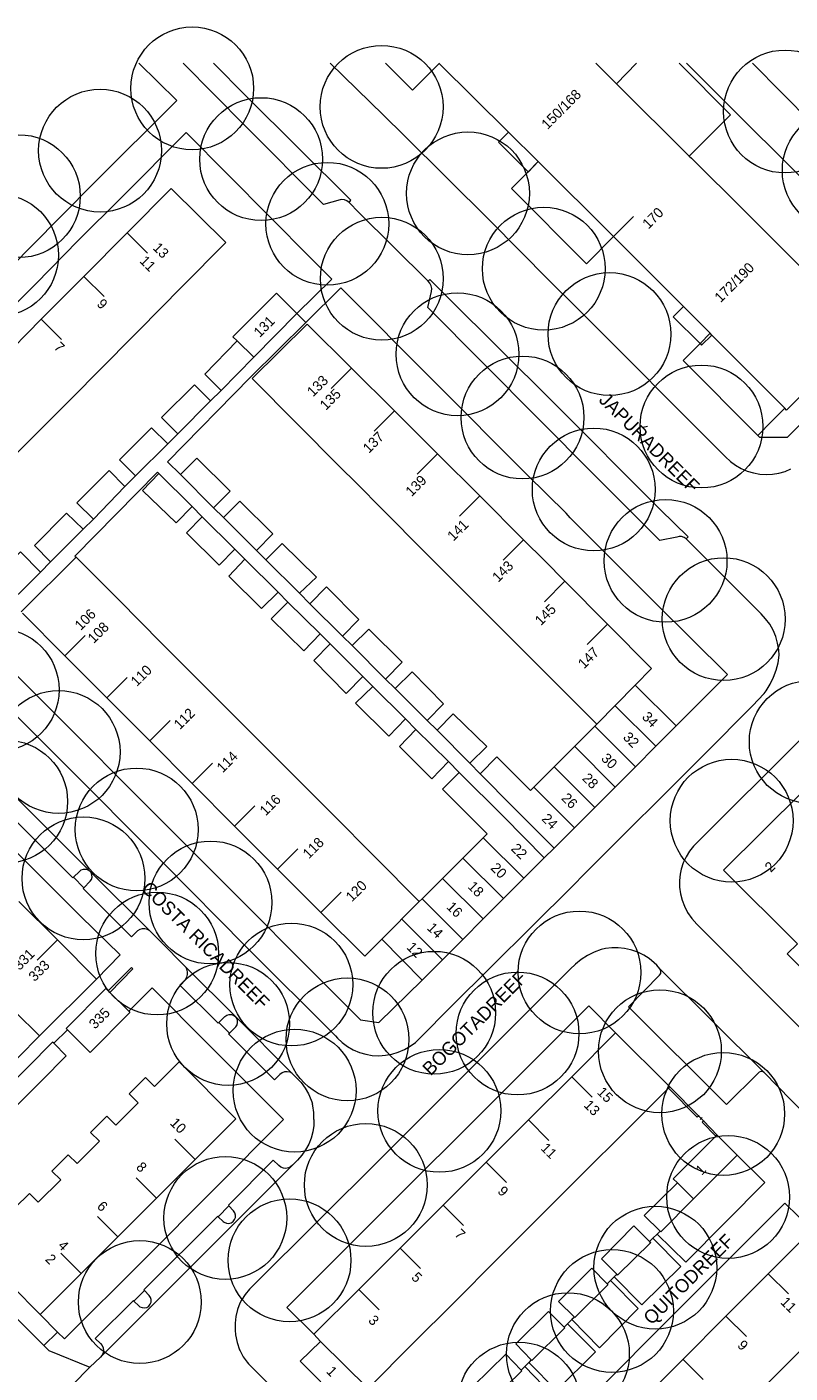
# Model space of a CAD drawing. Header units: metres. Extents: x 134994 to 136506, y 457393 to 459006.
# Tile 111 of 171: x 135111 to 135190, y 458864 to 459004. Entities that reach past the tile are written whole.
import ezdxf
from ezdxf.enums import TextEntityAlignment as Align

# ---------------------------------------------------------------- set-up
doc = ezdxf.new("R2010")
doc.units = ezdxf.units.M
for name, color, linetype, lineweight in [('B-WE-GR-BOOM-S', 250, 'Continuous', 13), ('B-WE-KG_BEBOUWING', 251, 'Continuous', 20), ('B-WE-KG_BEBOUWING TUSSENMUUR', 251, 'Continuous', 5), ('B-WE-KG_HUISNR', 251, 'Continuous', 5), ('B-WE-KG_ONDERGROND_REST', 251, 'Continuous', 5), ('B-WE-KG_STRAATNAAM', 251, 'Continuous', 5)]:
    doc.layers.add(name, color=color, linetype=linetype, lineweight=lineweight)
doc.styles.add('Styledgn000', font='dgn000.shx')

# ---------------------------------------------------------------- blocks, each defined once
blk = doc.blocks.new('SGR-BOOM_02')
blk.add_circle((0, 0), 6.4)

msp = doc.modelspace()

# ---------------------------------------------------------------- linework, layer by layer
at = {"layer": 'B-WE-KG_BEBOUWING', "flags": 128}
for points in [[(135160.77, 458992.84), (135159.72, 458991.77), (135162.8, 458988.7), (135162.83, 458988.68), (135163.86, 458989.76), (135160.77, 458992.84), (135153.52, 458999.97), (135153.49, 459000)], [(135169.87, 459000), (135172.02, 458997.86), (135179.6, 458990.34), (135179.83, 458990.11), (135185.38, 458984.6), (135190.17, 458979.81), (135197.72, 458972.26), (135197.94, 458972.03), (135189.75, 458963.87), (135189.55, 458964.07), (135181.95, 458971.69)], [(135163.86, 458989.76), (135171.7, 458981.95), (135178.99, 458974.65), (135177.93, 458973.6), (135180.72, 458970.8), (135180.89, 458970.64), (135181.95, 458971.69), (135181.78, 458971.87), (135178.99, 458974.65)], [(135110.08, 458942.71), (135114.51, 458938.28), (135118.89, 458933.9), (135120.55, 458932.23), (135123.36, 458929.41), (135127.78, 458924.96), (135132.19, 458920.52), (135134.31, 458918.39), (135136.67, 458916.03), (135141.18, 458911.53), (135145.77, 458906.97), (135147.55, 458908.75), (135151.74, 458904.47), (135153.86, 458906.6), (135155.98, 458908.72), (135158.1, 458910.85), (135160.22, 458912.97), (135162.34, 458915.09), (135164.46, 458917.22), (135160.26, 458921.48), (135155.62, 458926.11), (135153.86, 458924.37), (135157.23, 458921.02), (135158.52, 458919.73), (135158.11, 458919.32), (135155.99, 458917.2), (135153.87, 458915.08), (135151.75, 458912.96), (135151.46, 458912.67), (135146.87, 458917.28), (135142.37, 458921.79), (135137.89, 458926.28), (135133.47, 458930.71), (135129.08, 458935.11), (135124.6, 458939.6), (135120.12, 458944.09), (135115.68, 458948.55), (135109.95, 458942.84)], [(135190.87, 458908.27), (135183.18, 458915.95), (135191.39, 458924.11)], [(135109.32, 458901.19), (135111.86, 458898.67), (135117.81, 458904.59), (135113.77, 458908.63), (135109.73, 458912.67)], [(135190.87, 458908.27), (135189.81, 458907.21), (135192.67, 458904.34)], [(135105.99, 458875.61), (135111.93, 458869.66), (135116.21, 458873.93), (135120.02, 458877.73), (135124.05, 458881.75), (135128.09, 458885.78), (135132.34, 458890.02), (135126.41, 458895.96), (135123.84, 458893.4), (135122.92, 458894.32), (135121.23, 458892.63), (135122.15, 458891.71), (135119.81, 458889.38), (135118.89, 458890.3), (135117.19, 458888.61), (135118.11, 458887.69), (135115.78, 458885.36), (135114.86, 458886.28), (135113.16, 458884.59), (135114.08, 458883.67), (135111.74, 458881.34), (135110.82, 458882.26), (135109.3, 458880.74)]]:
    msp.add_lwpolyline(points, dxfattribs=at)
for points in [[(135099.02, 458960.22), (135103.24, 458964.47), (135107.58, 458968.84), (135112.04, 458973.33), (135116.49, 458977.8), (135120.99, 458982.33), (135125.59, 458986.95), (135131.29, 458981.33), (135126.72, 458976.71), (135122.23, 458972.17), (135117.79, 458967.68), (135115.68, 458965.56), (135113.33, 458963.2), (135108.93, 458958.81), (135104.62, 458954.5), (135099.95, 458949.83), (135094.3, 458955.47)], [(135134.21, 458969.37), (135138.69, 458973.92), (135136.56, 458976.04), (135132.02, 458971.5), (135132.47, 458971.08), (135129.09, 458967.62), (135130.8, 458965.91)], [(135171.07, 458941.57), (135166.63, 458946.03), (135164.53, 458948.15), (135162.31, 458950.36), (135157.75, 458954.93), (135153.36, 458959.31), (135151.52, 458961.15), (135148.88, 458963.78), (135144.4, 458968.23), (135139.77, 458972.84), (135134.04, 458967.16), (135138.7, 458962.47), (135143.15, 458958), (135144.93, 458956.21), (135147.62, 458953.52), (135152.08, 458949.05), (135156.56, 458944.56), (135160.94, 458940.17), (135165.33, 458935.78), (135169.95, 458931.15), (135169.75, 458930.95), (135167.63, 458928.83), (135165.51, 458926.71), (135163.39, 458924.58), (135163.05, 458924.25), (135159.55, 458927.76), (135157.79, 458925.99), (135161.29, 458922.47), (135165.52, 458918.22), (135167.64, 458920.35), (135169.76, 458922.47), (135171.88, 458924.6), (135173.99, 458926.72), (135176.11, 458928.85), (135178.23, 458930.98), (135173.95, 458935.21), (135175.65, 458936.94)], [(135129.69, 458964.84), (135128.01, 458966.49), (135124.59, 458963.1), (135126.29, 458961.39)], [(135125.25, 458960.35), (135123.54, 458962.03), (135120.22, 458958.68), (135121.89, 458957.01)], [(135126.58, 458957.15), (135130.01, 458953.7), (135131.74, 458955.43), (135128.28, 458958.87)], [(135117.48, 458952.52), (135120.76, 458955.9), (135119.13, 458957.58), (135115.76, 458954.21)], [(135127.78, 458953.81), (135126.12, 458952.11), (135122.6, 458955.51), (135124.3, 458957.26)], [(135113.02, 458948.07), (135116.43, 458951.46), (135114.68, 458953.14), (135111.33, 458949.77)], [(135131.05, 458952.67), (135134.48, 458949.24), (135136.2, 458950.97), (135132.76, 458954.38)], [(135132.22, 458949.39), (135130.6, 458947.7), (135127.19, 458951.09), (135128.83, 458952.74)], [(135111.97, 458946.99), (135109.89, 458949.12), (135105.22, 458944.55), (135107.35, 458942.42)], [(135135.47, 458948.28), (135138.97, 458944.78), (135140.73, 458946.46), (135137.17, 458949.96)], [(135136.73, 458944.89), (135135.02, 458943.19), (135131.6, 458946.57), (135133.27, 458948.35)], [(135140.03, 458943.68), (135143.44, 458940.33), (135145.16, 458942.04), (135141.8, 458945.46)], [(135141.12, 458940.56), (135139.41, 458938.78), (135136.03, 458942.14), (135137.77, 458943.86)], [(135144.46, 458939.35), (135147.95, 458935.85), (135149.67, 458937.62), (135146.2, 458941.04)], [(135145.58, 458936.11), (135143.83, 458934.34), (135140.47, 458937.77), (135142.18, 458939.51)], [(135148.93, 458934.86), (135152.27, 458931.53), (135153.97, 458933.28), (135150.7, 458936.59)], [(135150.02, 458931.7), (135148.28, 458929.91), (135144.81, 458933.33), (135146.62, 458935.09)], [(135153.32, 458930.51), (135156.73, 458927.09), (135158.49, 458928.82), (135155, 458932.24)], [(135154.51, 458927.25), (135152.76, 458925.47), (135149.39, 458928.81), (135151.1, 458930.6)], [(135121.17, 458901.24), (135121.3, 458901.11), (135117.14, 458896.95), (135114.79, 458899.31), (135114.66, 458899.44), (135118.78, 458903.6), (135119.01, 458903.37), (135119.2, 458903.18)], [(135177.57, 458893.35), (135177.43, 458893.21), (135172.97, 458888.77), (135168.45, 458884.27), (135165.23, 458881.07), (135164.06, 458879.9), (135159.58, 458875.4), (135155.09, 458870.91), (135150.79, 458866.61), (135146.19, 458862), (135149.71, 458858.48), (135149.6, 458858.37), (135147.49, 458856.27), (135143.27, 458860.52), (135139.04, 458864.77), (135141.16, 458866.83), (135140.46, 458867.59), (135145.14, 458872.26), (135149.45, 458876.56), (135153.95, 458881.04), (135158.44, 458885.53), (135162.83, 458889.91), (135167.34, 458894.4), (135171.92, 458898.98)], [(135112.07, 458894), (135114.66, 458896.6), (135113.36, 458897.9), (135113.24, 458898.02), (135110.65, 458895.41), (135108.06, 458892.81), (135108.2, 458892.69), (135109.48, 458891.4)], [(135182.5, 458888.34), (135182.36, 458888.21), (135177.92, 458883.78), (135178.36, 458883.36), (135174.89, 458879.97), (135176.57, 458878.32), (135176.63, 458878.26), (135180.04, 458881.69), (135184.59, 458886.26)], [(135172.04, 458873.83), (135170.45, 458875.46), (135173.83, 458878.89), (135175.46, 458877.26), (135175.58, 458877.15), (135172.12, 458873.75)], [(135198.08, 458872.8), (135197.94, 458872.66), (135193.5, 458868.21), (135189.11, 458863.81), (135184.62, 458859.31), (135180.13, 458854.81), (135175.71, 458850.39), (135171.39, 458846.06), (135166.74, 458841.41), (135170.24, 458837.98), (135170.18, 458837.92), (135168.05, 458835.78), (135163.81, 458840.01), (135159.57, 458844.24), (135161.65, 458846.31), (135160.97, 458846.98), (135165.73, 458851.73), (135169.13, 458855.12), (135170.05, 458856.05), (135174.45, 458860.47), (135178.94, 458864.97), (135183.42, 458869.48), (135187.82, 458873.89), (135192.4, 458878.47)], [(135167.63, 458869.38), (135165.97, 458871), (135169.44, 458874.46), (135171.03, 458872.84), (135171.12, 458872.75), (135167.68, 458869.32)], [(135163.13, 458864.91), (135161.53, 458866.58), (135164.94, 458869.96), (135166.56, 458868.33), (135166.64, 458868.25), (135163.18, 458864.85)], [(135158.71, 458860.54), (135157.08, 458862.17), (135160.49, 458865.51), (135162.08, 458863.86), (135162.16, 458863.79), (135158.78, 458860.47)]]:
    msp.add_lwpolyline(points, close=True, dxfattribs=at)
at = {"layer": 'B-WE-KG_BEBOUWING TUSSENMUUR'}
for p, q in [((135171.7, 458981.95), (135173.78, 458984.04)), ((135120.99, 458982.33), (135123.12, 458980.22)), ((135116.49, 458977.8), (135118.62, 458975.69)), ((135112.04, 458973.33), (135114.17, 458971.21)), ((135132.47, 458971.08), (135134.21, 458969.37)), ((135144.4, 458968.23), (135142.28, 458966.11)), ((135148.88, 458963.78), (135146.76, 458961.66)), ((135153.36, 458959.31), (135151.24, 458957.19)), ((135157.75, 458954.93), (135155.63, 458952.81)), ((135162.31, 458950.36), (135160.19, 458948.24)), ((135166.63, 458946.03), (135164.51, 458943.91)), ((135171.07, 458941.57), (135168.94, 458939.45)), ((135114.51, 458938.28), (135116.63, 458940.4)), ((135118.88, 458933.9), (135121, 458936.02)), ((135176.11, 458928.85), (135171.85, 458933.1)), ((135123.36, 458929.41), (135125.48, 458931.53)), ((135173.99, 458926.72), (135169.73, 458930.97)), ((135171.88, 458924.6), (135167.62, 458928.84)), ((135127.78, 458924.96), (135129.9, 458927.08)), ((135169.76, 458922.47), (135165.5, 458926.71)), ((135167.64, 458920.35), (135163.39, 458924.59)), ((135132.19, 458920.52), (135134.32, 458922.64)), ((135136.67, 458916.03), (135138.79, 458918.15)), ((135162.34, 458915.09), (135158.11, 458919.32)), ((135160.22, 458912.97), (135155.99, 458917.2)), ((135158.1, 458910.85), (135153.87, 458915.08)), ((135141.18, 458911.53), (135143.31, 458913.65)), ((135155.98, 458908.72), (135151.75, 458912.96)), ((135153.86, 458906.6), (135149.63, 458910.83)), ((135113.73, 458908.67), (135111.61, 458906.55)), ((135167.34, 458894.4), (135169.46, 458892.28)), ((135162.83, 458889.91), (135164.95, 458887.78)), ((135128.09, 458885.78), (135125.97, 458887.9)), ((135158.44, 458885.53), (135160.56, 458883.41)), ((135124.05, 458881.75), (135121.93, 458883.88)), ((135178.36, 458883.36), (135180.04, 458881.69)), ((135153.95, 458881.04), (135156.07, 458878.92)), ((135120.02, 458877.73), (135117.9, 458879.85)), ((135116.21, 458873.93), (135114.09, 458876.05)), ((135149.45, 458876.56), (135151.57, 458874.44)), ((135187.82, 458873.89), (135189.95, 458871.78)), ((135145.14, 458872.26), (135147.26, 458870.14)), ((135183.42, 458869.47), (135185.55, 458867.36)), ((135178.93, 458864.98), (135181.06, 458862.86))]:
    msp.add_line(p, q, dxfattribs=at)
at = {"layer": 'B-WE-KG_BEBOUWING TUSSENMUUR', "flags": 128}
for points in [[(135173.95, 458935.21), (135169.96, 458931.14)], [(135147.55, 458908.75), (135151.46, 458912.67)], [(135146.12, 458861.92), (135141.16, 458866.83)]]:
    msp.add_lwpolyline(points, dxfattribs=at)
at = {"layer": 'B-WE-KG_ONDERGROND_REST'}
for p, q in [((135122.22, 459000), (135126.19, 458996.13)), ((135126.83, 459000), (135133.32, 458993.48)), ((135129.99, 459000), (135133.38, 458996.62)), ((135174.1, 459000), (135172.02, 458997.86)), ((135126.19, 458996.13), (135117.58, 458987.55)), ((135110.93, 458980.85), (135117.58, 458987.55)), ((135104.51, 458974.33), (135110.93, 458980.85)), ((135138.69, 458973.92), (135139.62, 458972.98)), ((135129.69, 458964.84), (135130.8, 458965.91)), ((135188.21, 458962.71), (135189.55, 458964.07)), ((135186.73, 458961.24), (135188.21, 458962.71)), ((135125.25, 458960.35), (135126.29, 458961.39)), ((135120.76, 458955.9), (135121.89, 458957.01)), ((135127.78, 458953.81), (135128.83, 458952.74)), ((135131.05, 458952.67), (135130.01, 458953.7)), ((135116.43, 458951.46), (135117.48, 458952.52)), ((135132.22, 458949.39), (135133.27, 458948.35)), ((135135.47, 458948.28), (135134.48, 458949.24)), ((135111.97, 458946.99), (135113.02, 458948.07)), ((135136.73, 458944.89), (135137.77, 458943.86)), ((135140.03, 458943.68), (135138.97, 458944.78)), ((135141.12, 458940.56), (135142.18, 458939.51)), ((135144.46, 458939.35), (135143.44, 458940.33)), ((135145.58, 458936.11), (135146.62, 458935.09)), ((135148.93, 458934.86), (135147.95, 458935.85)), ((135150.02, 458931.7), (135151.1, 458930.6)), ((135153.32, 458930.51), (135152.27, 458931.53)), ((135168.7, 458915.58), (135181.11, 458927.96)), ((135154.51, 458927.25), (135155.62, 458926.11)), ((135157.79, 458925.99), (135156.73, 458927.09)), ((135117.05, 458915.9), (135109.1, 458923.87)), ((135164.46, 458917.22), (135165.52, 458918.22)), ((135117.05, 458915.9), (135117.2, 458915.76)), ((135117.2, 458915.76), (135123.36, 458909.61)), ((135167.42, 458914.27), (135168.7, 458915.58)), ((135116.49, 458914.11), (135115.41, 458915.2)), ((135154.76, 458901.69), (135167.42, 458914.27)), ((135132.29, 458900.68), (135127.15, 458905.8)), ((135176.54, 458905.67), (135187.39, 458894.85)), ((135131.66, 458898.96), (135130.55, 458900.06)), ((135138.17, 458894.79), (135132.29, 458900.68)), ((135111.86, 458898.67), (135105.7, 458892.42)), ((135113.36, 458897.9), (135114.79, 458899.31)), ((135177.57, 458893.35), (135180.57, 458890.34)), ((135180.62, 458890.39), (135180.52, 458890.28)), ((135181.08, 458889.81), (135180.57, 458890.34)), ((135181.08, 458889.81), (135180.57, 458890.34)), ((135180.93, 458890.17), (135180.72, 458889.97)), ((135181.13, 458889.86), (135181.03, 458889.76)), ((135181.08, 458889.81), (135182.5, 458888.34)), ((135138.23, 458885.2), (135118.23, 458865.19)), ((135130.5, 458879.82), (135131.62, 458880.96)), ((135175.81, 458877.6), (135175.46, 458877.26)), ((135176.26, 458878.03), (135175.81, 458877.6)), ((135176.57, 458878.32), (135176.26, 458878.03)), ((135171.39, 458873.18), (135171.03, 458872.84)), ((135171.78, 458873.57), (135171.39, 458873.18)), ((135172.04, 458873.83), (135171.78, 458873.57)), ((135121.71, 458871.05), (135122.8, 458872.13)), ((135113.76, 458867.82), (135111.93, 458869.66)), ((135167.36, 458869.11), (135166.89, 458868.66)), ((135167.63, 458869.38), (135167.36, 458869.11)), ((135113.76, 458867.82), (135112.33, 458866.42)), ((135166.89, 458868.66), (135166.56, 458868.33)), ((135112.33, 458866.42), (135111.32, 458867.42)), ((135112.85, 458865.89), (135112.33, 458866.42)), ((135112.85, 458865.89), (135117.13, 458864.17)), ((135118.23, 458865.19), (135117.13, 458864.17)), ((135163.13, 458864.91), (135162.86, 458864.65)), ((135112.24, 458859.23), (135117.13, 458864.17)), ((135162.45, 458864.23), (135162.08, 458863.86)), ((135162.86, 458864.65), (135162.45, 458864.23))]:
    msp.add_line(p, q, dxfattribs=at)
at = {"layer": 'B-WE-KG_ONDERGROND_REST', "flags": 128}
for points in [[(135142.15, 459000), (135147.74, 458994.6), (135149.89, 458992.49), (135158.8, 458983.61), (135165.04, 458977.35), (135167.86, 458974.55), (135183.39, 458959), (135183.89, 458958.53), (135184.43, 458958.13), (135185.02, 458957.79), (135185.65, 458957.52), (135186.3, 458957.32), (135186.97, 458957.21), (135187.61, 458957.17), (135188.28, 458957.2), (135188.93, 458957.31), (135189.58, 458957.49), (135190.19, 458957.75)], [(135153.52, 458999.97), (135150.75, 458997.2), (135147.95, 459000)], [(135178.55, 459000), (135183.89, 458994.62), (135179.6, 458990.34)], [(135179.32, 459000), (135195.42, 458983.92), (135202.68, 458976.75), (135197.97, 458972.09)], [(135192.38, 458993.75), (135186.18, 459000)], [(135144.13, 458985.5), (135144.32, 458985.75), (135133.38, 458996.62)], [(135107.35, 458942.42), (135105.33, 458940.4), (135103.17, 458942.53), (135098.02, 458947.72), (135090.16, 458955.55), (135093.12, 458958.64), (135093.8, 458959.24), (135097.72, 458963.16), (135098.13, 458963.61), (135102.14, 458967.65), (135102.59, 458968.06), (135106.63, 458972.13), (135107.02, 458972.59), (135111.47, 458977.04), (135115.89, 458981.54), (135120.41, 458986.01), (135127.14, 458992.78), (135140.18, 458979.66), (135142.35, 458977.51), (135138.69, 458973.92)], [(135144.13, 458985.5), (135143.92, 458985.67), (135143.66, 458985.78), (135143.39, 458985.8), (135143.2, 458985.77), (135141.48, 458985.29), (135133.32, 458993.48)], [(135162.8, 458988.7), (135163.86, 458989.76)], [(135171.7, 458981.95), (135168.87, 458979.12), (135161.07, 458986.97), (135162.8, 458988.7)], [(135152.37, 458977.32), (135145.17, 458984.45), (135144.13, 458985.5)], [(135179.26, 458950.45), (135179.05, 458950.61), (135178.8, 458950.7), (135178.54, 458950.71), (135178.29, 458950.64), (135176.52, 458950.29), (135169.65, 458957.17), (135152.33, 458974.56), (135152.74, 458976.22), (135152.76, 458976.53), (135152.7, 458976.83), (135152.56, 458977.1), (135152.37, 458977.32)], [(135179.26, 458950.45), (135179.49, 458950.65), (135176.57, 458953.53), (135165.35, 458964.77), (135154.41, 458975.63), (135152.57, 458977.47), (135152.37, 458977.32)], [(135178.23, 458930.98), (135183.58, 458936.32), (135176.09, 458943.74), (135167.2, 458952.66), (135166.75, 458953.13), (135162.71, 458957.13), (135143.28, 458976.61), (135139.68, 458973.03), (135139.62, 458972.98)], [(135139.62, 458972.98), (135133.87, 458967.31), (135125.2, 458958.47), (135126.58, 458957.15)], [(135180.72, 458970.8), (135181.78, 458971.87)], [(135197.97, 458972.09), (135199.41, 458970.54), (135189.8, 458961.02), (135186.94, 458961.03), (135186.73, 458961.24)], [(135186.73, 458961.24), (135178.96, 458969.03), (135180.72, 458970.8)], [(135124.3, 458957.26), (135124.16, 458957.4), (135115.54, 458948.66), (135115.68, 458948.55)], [(135181.11, 458927.96), (135186.18, 458933.05), (135187.41, 458934.33), (135187.62, 458934.62), (135188.04, 458935.3), (135188.39, 458936.03), (135188.66, 458936.78), (135188.86, 458937.55), (135188.98, 458938.34), (135188.93, 458938.89), (135188.81, 458939.59), (135188.61, 458940.27), (135188.33, 458940.93), (135187.98, 458941.55), (135187.56, 458942.13), (135187.08, 458942.66), (135179.26, 458950.45)], [(135108.54, 458941.21), (135106.51, 458939.23), (135109.54, 458936.17), (135145.32, 458900.33), (135147.23, 458900.06), (135151.74, 458904.47)], [(135103.24, 458938.25), (135124.81, 458916.66), (135133.39, 458908), (135142.73, 458898.66), (135142.92, 458898.44), (135143.43, 458897.97), (135143.98, 458897.56), (135144.58, 458897.22), (135145.22, 458896.95), (135145.88, 458896.76), (135146.56, 458896.64), (135147.25, 458896.6), (135147.93, 458896.65), (135148.61, 458896.77), (135149.27, 458896.97), (135149.91, 458897.24), (135150.5, 458897.59), (135151.05, 458898), (135151.56, 458898.47), (135154.76, 458901.69)], [(135191.3, 458929.64), (135180.38, 458918.78), (135180.05, 458918.44), (135179.62, 458917.9), (135179.26, 458917.32), (135178.97, 458916.7), (135178.75, 458916.05), (135178.64, 458915.53), (135178.57, 458914.85), (135178.58, 458914.16), (135178.68, 458913.48), (135178.85, 458912.81), (135179.09, 458912.17), (135179.42, 458911.54), (135179.87, 458910.9), (135180.37, 458910.3), (135189.8, 458900.88), (135197.38, 458893.37)], [(135117.81, 458904.59), (135120.26, 458907.1), (135116.14, 458911.14), (135098.74, 458928.49), (135096.22, 458926.06)], [(135115.41, 458915.2), (135115.34, 458915.13), (135108.39, 458922.07), (135108.47, 458922.15)], [(135115.41, 458915.2), (135116.03, 458915.8), (135116.22, 458915.96), (135116.45, 458916.04), (135116.7, 458916.05), (135116.93, 458915.98), (135117.05, 458915.9)], [(135116.49, 458914.11), (135117.14, 458914.78), (135117.28, 458914.98), (135117.35, 458915.22), (135117.33, 458915.46), (135117.24, 458915.69), (135117.2, 458915.76)], [(135123.36, 458909.61), (135123.12, 458909.76), (135122.86, 458909.84), (135122.58, 458909.84), (135122.32, 458909.76), (135122.08, 458909.61), (135122.03, 458909.56), (135121.47, 458909), (135116.42, 458914.04), (135116.49, 458914.11)], [(135127.15, 458905.8), (135124.36, 458908.62), (135123.36, 458909.61)], [(135176.54, 458905.67), (135176.21, 458906.03), (135175.94, 458906.29), (135175.42, 458906.72), (135174.86, 458907.09), (135174.25, 458907.38), (135173.62, 458907.61), (135173.48, 458907.65), (135172.83, 458907.79), (135172.17, 458907.86), (135171.51, 458907.85), (135170.85, 458907.77), (135170.42, 458907.66), (135169.69, 458907.39), (135169, 458907.05), (135168.34, 458906.64), (135167.73, 458906.16), (135167.17, 458905.62), (135147.49, 458885.92), (135134.26, 458872.78), (135133.75, 458872.29), (135133.3, 458871.74), (135132.92, 458871.15), (135132.75, 458870.82), (135132.51, 458870.15), (135132.35, 458869.45), (135132.27, 458868.74), (135132.27, 458868.02), (135132.31, 458867.51), (135132.48, 458866.72), (135132.73, 458865.95), (135132.77, 458865.87), (135133.11, 458865.25), (135133.53, 458864.67), (135133.66, 458864.51), (135148.04, 458850.21)], [(135119.01, 458903.37), (135121.46, 458905.81), (135121.61, 458905.65), (135119.2, 458903.18)], [(135130.55, 458900.06), (135130.48, 458899.99), (135126.51, 458903.95), (135127.08, 458904.56), (135127.23, 458904.8), (135127.31, 458905.08), (135127.31, 458905.36), (135127.24, 458905.64), (135127.15, 458905.8)], [(135187.39, 458894.85), (135187.24, 458894.95), (135187.06, 458894.96), (135186.89, 458894.9), (135186.77, 458894.79), (135183.48, 458891.51), (135173.26, 458901.7), (135176.51, 458905.01), (135176.62, 458905.17), (135176.65, 458905.37), (135176.61, 458905.56), (135176.54, 458905.67)], [(135121.17, 458901.24), (135123.61, 458903.67), (135129.44, 458897.8), (135137.31, 458889.96), (135122.71, 458875.31), (135114.46, 458867.11), (135113.76, 458867.82)], [(135171.92, 458898.98), (135169.12, 458901.81), (135137.66, 458870.37), (135140.46, 458867.59)], [(135130.55, 458900.06), (135131.2, 458900.68), (135131.4, 458900.83), (135131.64, 458900.9), (135131.89, 458900.89), (135132.13, 458900.81), (135132.29, 458900.68)], [(135131.66, 458898.96), (135132.33, 458899.62), (135132.46, 458899.83), (135132.52, 458900.08), (135132.5, 458900.32), (135132.4, 458900.55), (135132.29, 458900.68)], [(135138.17, 458894.79), (135137.98, 458894.88), (135137.7, 458894.94), (135137.42, 458894.91), (135137.16, 458894.81), (135136.93, 458894.64), (135136.38, 458894.09), (135131.58, 458898.88), (135131.66, 458898.96)], [(135138.17, 458894.79), (135139.16, 458893.81), (135139.57, 458893.24), (135139.92, 458892.63), (135140.19, 458891.98), (135140.25, 458891.8), (135140.32, 458891.55)], [(135194.6, 458887.6), (135190.22, 458891.98), (135187.39, 458894.85)], [(135177.43, 458893.21), (135180.43, 458890.19), (135180.57, 458890.34)], [(135140.48, 458889.96), (135140.46, 458890.68), (135140.35, 458891.4), (135140.32, 458891.55)], [(135140.48, 458889.96), (135140.48, 458889.76), (135140.46, 458889.35), (135140.36, 458888.67), (135140.18, 458888.02), (135139.93, 458887.39), (135139.61, 458886.79), (135139.22, 458886.24), (135138.76, 458885.73), (135138.23, 458885.2)], [(135182.36, 458888.21), (135180.95, 458889.68), (135181.08, 458889.81)], [(135184.59, 458886.26), (135187.49, 458883.41), (135179.23, 458875.09), (135176.26, 458878.03)], [(135138.23, 458885.2), (135138.08, 458885.06), (135137.83, 458884.93), (135137.56, 458884.87), (135137.29, 458884.9), (135137.04, 458885), (135136.82, 458885.17), (135136.24, 458885.73), (135131.57, 458881.04), (135131.62, 458880.96)], [(135111.32, 458867.42), (135101.16, 458877.59), (135096.8, 458881.98)], [(135130.5, 458879.82), (135131.01, 458879.34), (135131.12, 458879.26), (135131.35, 458879.16), (135131.6, 458879.14), (135131.84, 458879.2), (135132.05, 458879.33), (135132.21, 458879.53), (135132.3, 458879.76), (135132.31, 458880.01), (135132.24, 458880.24), (135132.1, 458880.45), (135131.62, 458880.96)], [(135192.4, 458878.47), (135189.55, 458881.24), (135158.15, 458849.83), (135160.97, 458846.98)], [(135130.5, 458879.82), (135130.44, 458879.89), (135122.73, 458872.2), (135122.8, 458872.13)], [(135175.81, 458877.6), (135178.73, 458874.66), (135174.67, 458870.64), (135171.78, 458873.57)], [(135171.39, 458873.18), (135174.28, 458870.26), (135170.25, 458866.16), (135167.36, 458869.11)], [(135121.71, 458871.05), (135122.22, 458870.55), (135122.34, 458870.46), (135122.56, 458870.36), (135122.81, 458870.34), (135123.05, 458870.39), (135123.26, 458870.52), (135123.42, 458870.71), (135123.51, 458870.94), (135123.52, 458871.19), (135123.45, 458871.43), (135123.31, 458871.63), (135122.8, 458872.13)], [(135121.71, 458871.05), (135121.65, 458871.12), (135117.68, 458867.16), (135118.21, 458866.64), (135118.39, 458866.43), (135118.51, 458866.17), (135118.54, 458865.9), (135118.5, 458865.62), (135118.38, 458865.37), (135118.23, 458865.19)], [(135166.89, 458868.66), (135169.81, 458865.77), (135165.75, 458861.71), (135162.86, 458864.65)], [(135162.45, 458864.23), (135165.33, 458861.25), (135161.35, 458857.27), (135158.36, 458860.21)]]:
    msp.add_lwpolyline(points, dxfattribs=at)
at = {"layer": 'B-WE-KG_STRAATNAAM'}
msp.add_line((135174.8, 458962.09), (135175.23, 458962.2), dxfattribs=at)

# ---------------------------------------------------------------- block references
at = {"layer": 'B-WE-GR-BOOM-S'}
for p in [(135127.79, 458997.39), (135147.53, 458995.46), (135189.58, 458994.98), (135118.18, 458990.9), (135134.97, 458990.02), (135195.7, 458988.83), (135109.72, 458986.16), (135156.53, 458986.45), (135141.87, 458983.28), (135107.44, 458980.02), (135147.55, 458977.56), (135164.43, 458978.6), (135171.28, 458971.79), (135155.44, 458969.69), (135162.22, 458963.1), (135180.87, 458962.16), (135169.64, 458955.6), (135177.13, 458948.16), (135183.19, 458942.09), (135107.51, 458934.72), (135192.26, 458929.3), (135113.86, 458928.25), (135108.4, 458923.08), (135122, 458920.18), (135184.02, 458921.09), (135116.45, 458915.08), (135129.69, 458912.57), (135124.14, 458907.25), (135168.15, 458905.28), (135138.12, 458904.02), (135153.01, 458901.08), (135131.53, 458899.92), (135143.97, 458898.31), (135161.7, 458898.92), (135176.54, 458897.07), (135138.46, 458892.97), (135153.55, 458890.86), (135183.14, 458890.54), (135145.88, 458883.14), (135183.65, 458881.89), (135131.24, 458879.7), (135137.93, 458875.29), (135176.06, 458874.52), (135122.32, 458870.94), (135171.54, 458870.01), (135166.95, 458865.51), (135161.84, 458860.36)]:
    msp.add_blockref('SGR-BOOM_02', p, dxfattribs=at)

# ---------------------------------------------------------------- texts
at = {"layer": 'B-WE-KG_HUISNR', "linetype": 'Continuous', "style": 'Styledgn000'}
for s, height, rotation, p in [('150/168', 1.054, 45.1057, (135164.45, 458993.42)), ('170', 1.054, 45.1057, (135174.97, 458983.05)), ('13', 1.054, 315.1708, (135123.97, 458981.07)), ('11', 1.054, 315.1708, (135122.61, 458979.7)), ('172/190', 1.054, 45.1057, (135182.49, 458975.37)), ('9', 1.05, 315.1708, (135118.14, 458975.21)), ('7', 1.05, 315.1708, (135113.67, 458970.71)), ('106', 1.054, 44.9593, (135115.8, 458941.23)), ('108', 1.054, 44.9593, (135117.16, 458939.87)), ('110', 1.054, 44.9593, (135121.64, 458935.38)), ('112', 1.054, 44.9593, (135126.12, 458930.89)), ('114', 1.054, 44.9593, (135130.6, 458926.4)), ('116', 1.054, 44.9593, (135135.08, 458921.91)), ('118', 1.054, 44.9593, (135139.57, 458917.43)), ('2', 1.05, 45.0081, (135187.73, 458916.01)), ('120', 1.054, 44.9593, (135144.05, 458912.94)), ('15', 1.054, 314.9349, (135170.28, 458893.1)), ('13', 1.054, 314.9349, (135168.91, 458891.74)), ('11', 1.054, 314.9349, (135164.42, 458887.26)), ('9', 1.05, 314.9349, (135159.92, 458882.77)), ('7', 1.05, 314.9349, (135155.43, 458878.29)), ('5', 1.05, 314.9349, (135150.93, 458873.8)), ('11', 1.054, 315.0488, (135189.4, 458871.22)), ('3', 1.05, 314.9349, (135146.44, 458869.32)), ('9', 1.05, 315.0488, (135184.91, 458866.72)), ('1', 1.05, 314.2434, (135142.08, 458864.01))]:
    msp.add_text(s, height=height, rotation=rotation, dxfattribs=at).set_placement(p, align=Align.MIDDLE_LEFT)
for s, height, rotation, p in [('131', 1.054, 44.7233, (135136.12, 458973.41)), ('133', 1.054, 44.9918, (135141.68, 458967.23)), ('135', 1.054, 44.9918, (135143.01, 458965.83)), ('137', 1.054, 44.9918, (135147.5, 458961.35)), ('139', 1.054, 44.9918, (135151.94, 458956.82)), ('141', 1.054, 44.9918, (135156.3, 458952.2)), ('143', 1.054, 44.9918, (135160.98, 458947.91)), ('145', 1.054, 44.9918, (135165.43, 458943.39)), ('147', 1.054, 44.9918, (135169.92, 458938.9)), ('34', 1.054, 315.1057, (135176.08, 458931.09)), ('32', 1.054, 315.1057, (135174.1, 458928.97)), ('30', 1.054, 315.1057, (135171.82, 458926.76)), ('28', 1.054, 315.1057, (135169.85, 458924.69)), ('26', 1.054, 315.1057, (135167.68, 458922.62)), ('24', 1.054, 315.1057, (135165.62, 458920.48)), ('22', 1.054, 315.065, (135162.43, 458917.37)), ('20', 1.054, 315.0569, (135160.3, 458915.35)), ('18', 1.054, 315.065, (135157.91, 458913.42)), ('16', 1.054, 315.0569, (135155.7, 458911.29)), ('14', 1.054, 315.065, (135153.67, 458909.11)), ('12', 1.054, 315.0569, (135151.54, 458907.09)), ('331', 1.054, 45.0162, (135111.08, 458907.47)), ('333', 1.054, 45.0162, (135112.65, 458906.3)), ('335', 1.054, 45.0162, (135118.94, 458901.35)), ('10', 1.054, 314.927, (135126.89, 458888.78)), ('8', 1.05, 314.927, (135122.79, 458884.73)), ('1', 1.05, 45.3905, (135181.07, 458885.01)), ('6', 1.05, 314.927, (135118.71, 458880.65)), ('2', 1.05, 314.9351, (135113.33, 458875.14)), ('4', 1.05, 314.927, (135114.65, 458876.56))]:
    msp.add_text(s, height=height, rotation=rotation, dxfattribs=at).set_placement(p, align=Align.MIDDLE_RIGHT)
at = {"layer": 'B-WE-KG_STRAATNAAM', "style": 'Styledgn000'}
for s, rotation, p in [('JAPURADREEF', 315.0616, (135174.94, 458959.99)), ('COSTA RICADREEF', 314.9828, (135128.69, 458907.63)), ('BOGOTADREEF', 44.9952, (135157.71, 458899.52)), ('QUITODREEF', 44.9791, (135180.01, 458872.82))]:
    msp.add_text(s, height=1.4, rotation=rotation, dxfattribs=at).set_placement(p, align=Align.CENTER)

doc.saveas('drawing.dxf')
